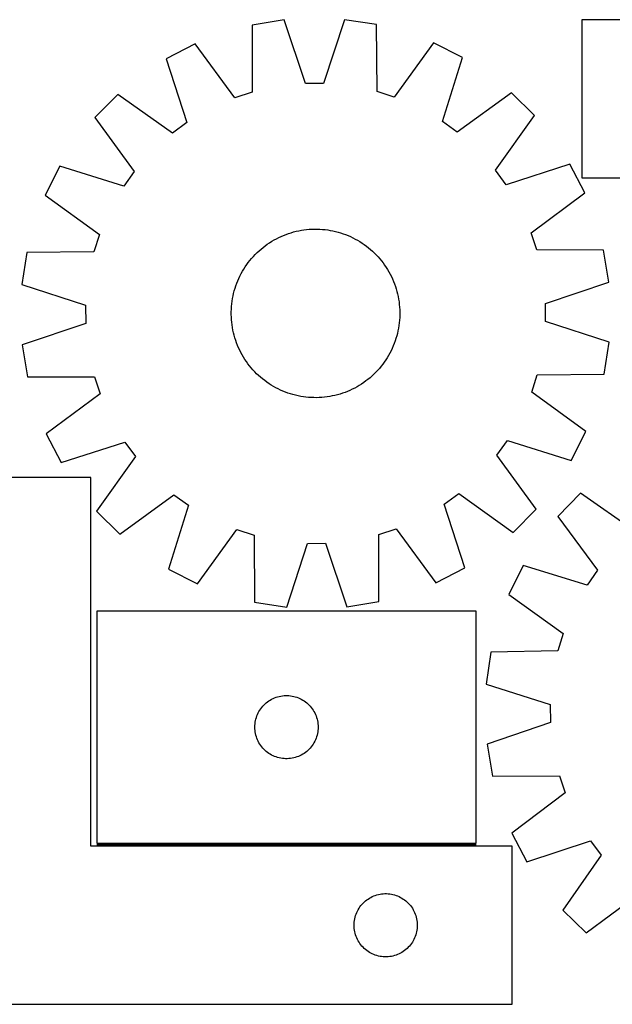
# Model space of a CAD drawing. Header units: millimetres. Extents: x 7 to 1493, y 7 to 474.
# Tile 3 of 5: x 683 to 964, y 7 to 474. Entities that reach past the tile are written whole.
import ezdxf

# ---------------------------------------------------------------- set-up
doc = ezdxf.new("R2010")
doc.units = ezdxf.units.MM
doc.layers.add('COMMON', color=5, linetype='CONTINUOUS', true_color=0x0000ff)
doc.layers.add('CUT', color=7, linetype='CONTINUOUS', true_color=0x000000)

msp = doc.modelspace()

# ---------------------------------------------------------------- linework, layer by layer
at = {"layer": 'COMMON'}
msp.add_line((719.364957, 82.296416), (899.364957, 82.296416), dxfattribs=at)
at = {"layer": 'CUT'}
for p, q in [((808.304343, 473.557756), (793.117956, 471.087089)), ((818.413067, 443.444828), (808.304343, 473.557756)), ((836.842939, 473.677533), (826.987335, 443.480814)), ((852.04953, 471.334426), (836.842939, 473.677533)), ((1249.560268, 473.621862), (949.560268, 473.621862)), ((949.560268, 473.621862), (949.560268, 398.621862)), ((793.117956, 471.087089), (793.076019, 439.322754)), ((852.358091, 439.571561), (852.04953, 471.334426)), ((879.228361, 462.629429), (860.523825, 436.956192)), ((892.966628, 455.701906), (879.228361, 462.629429)), ((766.013151, 462.154263), (752.333517, 455.111668)), ((784.932526, 436.638934), (766.013151, 462.154263)), ((752.333517, 455.111668), (762.109352, 424.88903)), ((883.444822, 425.398277), (892.966628, 455.701906)), ((793.076019, 439.322754), (784.932526, 436.638934)), ((826.987335, 443.480814), (818.413067, 443.444828)), ((860.523825, 436.956192), (852.358091, 439.571561)), ((729.315711, 438.2402), (718.481887, 427.315054)), ((755.193775, 419.820088), (729.315711, 438.2402)), ((916.12524, 439.024242), (890.402703, 420.387562)), ((927.050386, 428.190418), (916.12524, 439.024242)), ((718.481887, 427.315054), (737.118567, 401.592517)), ((890.402703, 420.387562), (883.444822, 425.398277)), ((908.630274, 402.312354), (927.050386, 428.190418)), ((762.109352, 424.88903), (755.193775, 419.820088)), ((701.804223, 404.156442), (694.8767, 390.418175)), ((732.107852, 394.634636), (701.804223, 404.156442)), ((913.699216, 395.396777), (908.630274, 402.312354)), ((943.921854, 405.172612), (913.699216, 395.396777)), ((950.964449, 391.492978), (943.921854, 405.172612)), ((737.118567, 401.592517), (732.107852, 394.634636)), ((949.560268, 398.621862), (1149.560268, 398.621862)), ((694.8767, 390.418175), (720.549937, 371.713639)), ((925.44912, 372.573603), (950.964449, 391.492978)), ((815.18996, 373.546286), (816.425141, 373.777231)), ((816.425141, 373.777231), (817.666966, 373.969264)), ((817.666966, 373.969264), (818.914211, 374.122196)), ((818.914211, 374.122196), (820.165643, 374.235875)), ((820.165643, 374.235875), (821.420029, 374.31019)), ((821.420029, 374.31019), (822.67613, 374.345067)), ((822.67613, 374.345067), (823.932707, 374.340472)), ((823.932707, 374.340472), (825.18852, 374.296409)), ((825.18852, 374.296409), (826.442329, 374.212921)), ((826.442329, 374.212921), (827.692897, 374.090092)), ((827.692897, 374.090092), (828.938989, 373.928042)), ((828.938989, 373.928042), (830.179377, 373.726931)), ((830.179377, 373.726931), (831.412835, 373.486958)), ((720.549937, 371.713639), (717.934568, 363.547905)), ((802.383078, 368.529781), (803.467006, 369.165475)), ((803.467006, 369.165475), (804.570367, 369.766809)), ((804.570367, 369.766809), (805.692071, 370.333188)), ((805.692071, 370.333188), (806.831013, 370.864055)), ((806.831013, 370.864055), (807.986067, 371.358884)), ((807.986067, 371.358884), (809.156095, 371.817189)), ((809.156095, 371.817189), (810.33994, 372.238515)), ((810.33994, 372.238515), (811.536436, 372.622449)), ((811.536436, 372.622449), (812.744401, 372.968609)), ((812.744401, 372.968609), (813.962643, 373.276656)), ((813.962643, 373.276656), (815.18996, 373.546286)), ((831.412835, 373.486958), (832.638147, 373.20836)), ((832.638147, 373.20836), (833.854104, 372.891411)), ((833.854104, 372.891411), (835.059505, 372.536424)), ((835.059505, 372.536424), (836.25316, 372.14375)), ((836.25316, 372.14375), (837.433893, 371.713776)), ((837.433893, 371.713776), (838.600537, 371.246927)), ((838.600537, 371.246927), (839.751941, 370.743663)), ((839.751941, 370.743663), (840.88697, 370.20448)), ((840.88697, 370.20448), (842.004502, 369.629912)), ((842.004502, 369.629912), (843.103435, 369.020524)), ((928.13294, 364.43011), (925.44912, 372.573603)), ((796.34603, 364.031465), (797.291641, 364.859008)), ((797.291641, 364.859008), (798.262779, 365.656439)), ((798.262779, 365.656439), (799.258487, 366.422973)), ((799.258487, 366.422973), (800.27778, 367.157853)), ((800.27778, 367.157853), (801.319653, 367.860353)), ((801.319653, 367.860353), (802.383078, 368.529781)), ((843.103435, 369.020524), (844.182684, 368.376919)), ((844.182684, 368.376919), (845.241185, 367.699732)), ((845.241185, 367.699732), (846.277892, 366.98963)), ((846.277892, 366.98963), (847.291783, 366.247315)), ((847.291783, 366.247315), (848.281857, 365.473519)), ((848.281857, 365.473519), (849.247138, 364.669006)), ((849.247138, 364.669006), (850.186671, 363.83457)), ((959.897275, 364.388173), (928.13294, 364.43011)), ((962.367942, 349.201786), (959.897275, 364.388173)), ((686.171703, 363.239344), (683.828596, 348.032753)), ((717.934568, 363.547905), (686.171703, 363.239344)), ((792.03261, 359.471671), (792.837123, 360.436952)), ((792.837123, 360.436952), (793.671559, 361.376485)), ((793.671559, 361.376485), (794.535095, 362.289344)), ((794.535095, 362.289344), (795.426879, 363.174629)), ((795.426879, 363.174629), (796.34603, 364.031465)), ((850.186671, 363.83457), (851.09953, 362.971034)), ((851.09953, 362.971034), (851.984815, 362.07925)), ((851.984815, 362.07925), (852.841651, 361.160099)), ((852.841651, 361.160099), (853.669194, 360.214488)), ((853.669194, 360.214488), (854.466625, 359.24335)), ((788.485605, 354.293249), (789.12921, 355.372498)), ((789.12921, 355.372498), (789.806397, 356.430999)), ((789.806397, 356.430999), (790.516499, 357.467706)), ((790.516499, 357.467706), (791.258814, 358.481597)), ((791.258814, 358.481597), (792.03261, 359.471671)), ((854.466625, 359.24335), (855.233159, 358.247642)), ((855.233159, 358.247642), (855.968039, 357.228349)), ((855.968039, 357.228349), (856.670539, 356.186476)), ((856.670539, 356.186476), (857.339967, 355.123051)), ((857.339967, 355.123051), (857.975661, 354.039123)), ((786.259202, 349.790351), (786.762466, 350.941755)), ((786.762466, 350.941755), (787.301649, 352.076784)), ((787.301649, 352.076784), (787.876217, 353.194316)), ((787.876217, 353.194316), (788.485605, 354.293249)), ((857.975661, 354.039123), (858.576995, 352.935762)), ((858.576995, 352.935762), (859.143374, 351.814058)), ((859.143374, 351.814058), (859.674241, 350.675116)), ((859.674241, 350.675116), (860.16907, 349.520062)), ((683.828596, 348.032753), (714.025315, 338.177149)), ((784.614718, 345.043918), (784.969705, 346.249319)), ((784.969705, 346.249319), (785.362379, 347.442974)), ((785.362379, 347.442974), (785.792353, 348.623707)), ((785.792353, 348.623707), (786.259202, 349.790351)), ((860.16907, 349.520062), (860.627375, 348.350034)), ((860.627375, 348.350034), (861.048701, 347.166189)), ((861.048701, 347.166189), (861.432634, 345.969693)), ((861.432634, 345.969693), (861.778795, 344.761728)), ((932.255014, 339.093062), (962.367942, 349.201786)), ((783.578087, 340.128803), (783.779198, 341.369191)), ((783.779198, 341.369191), (784.019171, 342.602649)), ((784.019171, 342.602649), (784.297769, 343.827961)), ((784.297769, 343.827961), (784.614718, 345.043918)), ((861.778795, 344.761728), (862.086842, 343.543486)), ((862.086842, 343.543486), (862.356472, 342.316169)), ((862.356472, 342.316169), (862.587417, 341.080988)), ((862.587417, 341.080988), (862.77945, 339.839163)), ((714.025315, 338.177149), (714.061301, 329.602881)), ((783.165657, 335.122521), (783.20972, 336.378334)), ((783.20972, 336.378334), (783.293208, 337.632143)), ((783.293208, 337.632143), (783.416037, 338.882711)), ((783.416037, 338.882711), (783.578087, 340.128803)), ((862.77945, 339.839163), (862.932382, 338.591918)), ((862.932382, 338.591918), (863.046061, 337.340486)), ((863.046061, 337.340486), (863.120376, 336.0861)), ((932.291, 330.518794), (932.255014, 339.093062)), ((783.161062, 333.865944), (783.165657, 335.122521)), ((783.195939, 332.609843), (783.161062, 333.865944)), ((783.270254, 331.355457), (783.195939, 332.609843)), ((863.106595, 332.317609), (863.023107, 331.0638)), ((863.150658, 333.573422), (863.106595, 332.317609)), ((863.120376, 336.0861), (863.155253, 334.829999)), ((863.155253, 334.829999), (863.150658, 333.573422)), ((714.061301, 329.602881), (683.948373, 319.494157)), ((783.383933, 330.104025), (783.270254, 331.355457)), ((783.536865, 328.85678), (783.383933, 330.104025)), ((783.728898, 327.614955), (783.536865, 328.85678)), ((783.959843, 326.379774), (783.728898, 327.614955)), ((862.537117, 327.326752), (862.297144, 326.093294)), ((862.738228, 328.56714), (862.537117, 327.326752)), ((862.900278, 329.813232), (862.738228, 328.56714)), ((863.023107, 331.0638), (862.900278, 329.813232)), ((962.487719, 320.66319), (932.291, 330.518794)), ((784.229472, 325.152457), (783.959843, 326.379774)), ((784.53752, 323.934215), (784.229472, 325.152457)), ((784.88368, 322.72625), (784.53752, 323.934215)), ((785.267614, 321.529754), (784.88368, 322.72625)), ((861.34661, 322.446624), (860.953936, 321.252968)), ((861.701597, 323.652025), (861.34661, 322.446624)), ((862.018546, 324.867982), (861.701597, 323.652025)), ((862.297144, 326.093294), (862.018546, 324.867982)), ((683.948373, 319.494157), (686.41904, 304.30777)), ((785.68894, 320.345909), (785.267614, 321.529754)), ((786.147245, 319.175881), (785.68894, 320.345909)), ((786.642074, 318.020827), (786.147245, 319.175881)), ((787.172941, 316.881885), (786.642074, 318.020827)), ((859.553849, 317.754188), (859.014666, 316.619159)), ((860.057113, 318.905592), (859.553849, 317.754188)), ((860.523962, 320.072236), (860.057113, 318.905592)), ((860.953936, 321.252968), (860.523962, 320.072236)), ((960.144612, 305.456599), (962.487719, 320.66319)), ((787.73932, 315.760181), (787.172941, 316.881885)), ((788.340654, 314.65682), (787.73932, 315.760181)), ((788.976348, 313.572892), (788.340654, 314.65682)), ((789.645776, 312.509467), (788.976348, 313.572892)), ((857.187105, 313.323445), (856.509918, 312.264944)), ((857.83071, 314.402694), (857.187105, 313.323445)), ((858.440098, 315.501627), (857.83071, 314.402694)), ((859.014666, 316.619159), (858.440098, 315.501627)), ((790.348276, 311.467594), (789.645776, 312.509467)), ((791.083156, 310.448301), (790.348276, 311.467594)), ((791.84969, 309.452593), (791.083156, 310.448301)), ((792.647121, 308.481455), (791.84969, 309.452593)), ((793.474664, 307.535844), (792.647121, 308.481455)), ((854.283705, 309.224271), (853.479192, 308.258991)), ((855.057501, 310.214346), (854.283705, 309.224271)), ((855.799816, 311.228237), (855.057501, 310.214346)), ((856.509918, 312.264944), (855.799816, 311.228237)), ((686.41904, 304.30777), (718.183375, 304.265833)), ((718.183375, 304.265833), (720.867195, 296.12234)), ((794.3315, 306.616693), (793.474664, 307.535844)), ((795.216785, 305.724909), (794.3315, 306.616693)), ((796.129644, 304.861373), (795.216785, 305.724909)), ((797.069177, 304.026937), (796.129644, 304.861373)), ((798.034457, 303.222424), (797.069177, 304.026937)), ((849.024674, 303.836935), (848.053536, 303.039504)), ((849.970285, 304.664478), (849.024674, 303.836935)), ((850.889436, 305.521314), (849.970285, 304.664478)), ((851.78122, 306.406599), (850.889436, 305.521314)), ((852.644756, 307.319458), (851.78122, 306.406599)), ((853.479192, 308.258991), (852.644756, 307.319458)), ((925.766378, 296.982304), (928.381747, 305.148038)), ((928.381747, 305.148038), (960.144612, 305.456599)), ((799.024532, 302.448628), (798.034457, 303.222424)), ((800.038423, 301.706313), (799.024532, 302.448628)), ((801.07513, 300.996211), (800.038423, 301.706313)), ((802.133631, 300.319024), (801.07513, 300.996211)), ((803.21288, 299.675419), (802.133631, 300.319024)), ((804.311813, 299.066031), (803.21288, 299.675419)), ((805.429345, 298.491463), (804.311813, 299.066031)), ((842.849309, 299.530468), (841.745948, 298.929134)), ((843.933237, 300.166162), (842.849309, 299.530468)), ((844.996662, 300.83559), (843.933237, 300.166162)), ((846.038535, 301.53809), (844.996662, 300.83559)), ((847.057828, 302.27297), (846.038535, 301.53809)), ((848.053536, 303.039504), (847.057828, 302.27297)), ((720.867195, 296.12234), (695.351866, 277.202965)), ((806.564374, 297.95228), (805.429345, 298.491463)), ((807.715778, 297.449016), (806.564374, 297.95228)), ((808.882422, 296.982167), (807.715778, 297.449016)), ((810.063154, 296.552193), (808.882422, 296.982167)), ((811.25681, 296.159519), (810.063154, 296.552193)), ((812.462211, 295.804532), (811.25681, 296.159519)), ((813.678168, 295.487583), (812.462211, 295.804532)), ((814.90348, 295.208985), (813.678168, 295.487583)), ((816.136938, 294.969012), (814.90348, 295.208985)), ((817.377326, 294.767901), (816.136938, 294.969012)), ((818.623418, 294.605851), (817.377326, 294.767901)), ((819.873986, 294.483022), (818.623418, 294.605851)), ((821.127795, 294.399534), (819.873986, 294.483022)), ((822.383608, 294.355471), (821.127795, 294.399534)), ((823.640185, 294.350876), (822.383608, 294.355471)), ((824.896286, 294.385753), (823.640185, 294.350876)), ((826.150672, 294.460068), (824.896286, 294.385753)), ((827.402104, 294.573747), (826.150672, 294.460068)), ((828.649349, 294.726679), (827.402104, 294.573747)), ((829.891174, 294.918712), (828.649349, 294.726679)), ((831.126355, 295.149657), (829.891174, 294.918712)), ((832.353672, 295.419286), (831.126355, 295.149657)), ((833.571914, 295.727334), (832.353672, 295.419286)), ((834.779879, 296.073494), (833.571914, 295.727334)), ((835.976375, 296.457428), (834.779879, 296.073494)), ((837.16022, 296.878754), (835.976375, 296.457428)), ((838.330248, 297.337059), (837.16022, 296.878754)), ((839.485302, 297.831888), (838.330248, 297.337059)), ((840.624244, 298.362755), (839.485302, 297.831888)), ((841.745948, 298.929134), (840.624244, 298.362755)), ((951.439615, 278.277768), (925.766378, 296.982304)), ((695.351866, 277.202965), (702.394461, 263.523331)), ((944.512092, 264.539501), (951.439615, 278.277768)), ((702.394461, 263.523331), (732.617099, 273.299166)), ((732.617099, 273.299166), (737.686041, 266.383589)), ((909.197748, 267.103426), (914.208463, 274.061307)), ((914.208463, 274.061307), (944.512092, 264.539501)), ((737.686041, 266.383589), (719.265929, 240.505525)), ((927.834428, 241.380889), (909.197748, 267.103426)), ((716.453278, 256.546416), (616.453278, 256.546416)), ((716.453278, 81.546416), (716.453278, 256.546416)), ((730.191075, 229.671701), (755.913612, 248.308381)), ((755.913612, 248.308381), (762.871493, 243.297666)), ((884.206963, 243.806913), (891.12254, 248.875855)), ((891.12254, 248.875855), (917.000604, 230.455743)), ((948.908348, 249.036796), (938.170964, 238.016853)), ((974.947308, 230.844837), (948.908348, 249.036796)), ((762.871493, 243.297666), (753.349687, 212.994037)), ((893.982798, 213.584275), (884.206963, 243.806913)), ((719.265929, 240.505525), (730.191075, 229.671701)), ((917.000604, 230.455743), (927.834428, 241.380889)), ((938.170964, 238.016853), (957.033, 212.459107)), ((767.087954, 206.066514), (785.79249, 231.739751)), ((785.79249, 231.739751), (793.958224, 229.124382)), ((793.958224, 229.124382), (794.266785, 197.361517)), ((853.198359, 197.608854), (853.240296, 229.373189)), ((853.240296, 229.373189), (861.383789, 232.057009)), ((861.383789, 232.057009), (880.303164, 206.54168)), ((809.473376, 195.01841), (819.32898, 225.215129)), ((819.32898, 225.215129), (827.903248, 225.251115)), ((827.903248, 225.251115), (838.011972, 195.138187)), ((753.349687, 212.994037), (767.087954, 206.066514)), ((880.303164, 206.54168), (893.982798, 213.584275)), ((921.697485, 214.712556), (914.890975, 200.913933)), ((952.083631, 205.457456), (921.697485, 214.712556)), ((957.033, 212.459107), (952.083631, 205.457456)), ((914.890975, 200.913933), (940.727614, 182.435762)), ((794.266785, 197.361517), (809.473376, 195.01841)), ((838.011972, 195.138187), (853.198359, 197.608854)), ((899.364957, 193.046417), (719.364957, 193.046417)), ((719.364957, 193.046417), (719.364957, 83.046417)), ((899.364957, 83.046417), (899.364957, 193.046417)), ((940.727614, 182.435762), (938.184114, 174.247357)), ((906.425189, 173.659644), (904.215822, 158.433047)), ((938.184114, 174.247357), (906.425189, 173.659644)), ((904.215822, 158.433047), (934.497996, 148.843223)), ((799.175857, 149.054698), (799.756059, 149.564624)), ((799.756059, 149.564624), (800.361743, 150.044006)), ((800.361743, 150.044006), (800.991301, 150.491573)), ((800.991301, 150.491573), (801.643065, 150.906137)), ((801.643065, 150.906137), (802.315306, 151.286599)), ((802.315306, 151.286599), (803.006241, 151.631951)), ((803.006241, 151.631951), (803.714039, 151.941277)), ((803.714039, 151.941277), (804.436821, 152.213756)), ((804.436821, 152.213756), (805.172672, 152.448665)), ((805.172672, 152.448665), (805.919641, 152.645383)), ((805.919641, 152.645383), (806.675746, 152.803387)), ((806.675746, 152.803387), (807.438982, 152.922257)), ((807.438982, 152.922257), (808.207325, 153.00168)), ((808.207325, 153.00168), (808.978738, 153.041444)), ((808.978738, 153.041444), (809.751176, 153.041444)), ((809.751176, 153.041444), (810.522589, 153.00168)), ((810.522589, 153.00168), (811.290932, 152.922257)), ((811.290932, 152.922257), (812.054168, 152.803387)), ((812.054168, 152.803387), (812.810273, 152.645383)), ((812.810273, 152.645383), (813.557241, 152.448665)), ((813.557241, 152.448665), (814.293093, 152.213756)), ((814.293093, 152.213756), (815.015875, 151.941277)), ((815.015875, 151.941277), (815.723673, 151.631951)), ((815.723673, 151.631951), (816.414608, 151.286599)), ((816.414608, 151.286599), (817.086849, 150.906137)), ((817.086849, 150.906137), (817.738613, 150.491573)), ((817.738613, 150.491573), (818.368171, 150.044006)), ((818.368171, 150.044006), (818.973855, 149.564624)), ((818.973855, 149.564624), (819.554057, 149.054698)), ((795.947651, 144.752824), (796.310678, 145.434638)), ((796.310678, 145.434638), (796.708324, 146.09686)), ((796.708324, 146.09686), (797.139532, 146.737734)), ((797.139532, 146.737734), (797.60316, 147.35556)), ((797.60316, 147.35556), (798.097978, 147.948699)), ((798.097978, 147.948699), (798.622674, 148.51558)), ((798.622674, 148.51558), (799.175857, 149.054698)), ((819.554057, 149.054698), (820.10724, 148.51558)), ((820.10724, 148.51558), (820.631936, 147.948699)), ((820.631936, 147.948699), (821.126754, 147.35556)), ((821.126754, 147.35556), (821.590382, 146.737734)), ((821.590382, 146.737734), (822.02159, 146.09686)), ((822.02159, 146.09686), (822.419236, 145.434638)), ((822.419236, 145.434638), (822.782263, 144.752824)), ((934.497996, 148.843223), (934.60934, 140.269602)), ((794.444459, 139.588732), (794.543638, 140.354776)), ((794.543638, 140.354776), (794.682122, 141.114698)), ((794.682122, 141.114698), (794.859541, 141.866484)), ((794.859541, 141.866484), (795.075426, 142.60814)), ((795.075426, 142.60814), (795.329205, 143.337699)), ((795.329205, 143.337699), (795.620203, 144.053226)), ((795.620203, 144.053226), (795.947651, 144.752824)), ((822.782263, 144.752824), (823.10971, 144.053226)), ((823.10971, 144.053226), (823.400709, 143.337699)), ((823.400709, 143.337699), (823.654488, 142.60814)), ((823.654488, 142.60814), (823.870373, 141.866484)), ((823.870373, 141.866484), (824.047792, 141.114698)), ((824.047792, 141.114698), (824.186275, 140.354776)), ((824.186275, 140.354776), (824.285455, 139.588732)), ((934.60934, 140.269602), (904.58642, 129.896606)), ((794.364957, 138.046417), (794.384846, 138.818599)), ((794.384846, 137.274236), (794.364957, 138.046417)), ((794.384846, 138.818599), (794.444459, 139.588732)), ((794.444459, 136.504102), (794.384846, 137.274236)), ((794.543638, 135.738059), (794.444459, 136.504102)), ((794.682122, 134.978136), (794.543638, 135.738059)), ((824.186275, 135.738059), (824.047792, 134.978136)), ((824.285455, 136.504102), (824.186275, 135.738059)), ((824.285455, 139.588732), (824.345068, 138.818599)), ((824.345068, 137.274236), (824.285455, 136.504102)), ((824.345068, 138.818599), (824.364957, 138.046417)), ((824.364957, 138.046417), (824.345068, 137.274236)), ((794.859541, 134.226351), (794.682122, 134.978136)), ((795.075426, 133.484695), (794.859541, 134.226351)), ((795.329205, 132.755136), (795.075426, 133.484695)), ((795.620203, 132.039609), (795.329205, 132.755136)), ((795.947651, 131.34001), (795.620203, 132.039609)), ((796.310678, 130.658196), (795.947651, 131.34001)), ((822.782263, 131.34001), (822.419236, 130.658196)), ((823.10971, 132.039609), (822.782263, 131.34001)), ((823.400709, 132.755136), (823.10971, 132.039609)), ((823.654488, 133.484695), (823.400709, 132.755136)), ((823.870373, 134.226351), (823.654488, 133.484695)), ((824.047792, 134.978136), (823.870373, 134.226351)), ((796.708324, 129.995974), (796.310678, 130.658196)), ((797.139532, 129.355101), (796.708324, 129.995974)), ((797.60316, 128.737275), (797.139532, 129.355101)), ((798.097978, 128.144136), (797.60316, 128.737275)), ((798.622674, 127.577255), (798.097978, 128.144136)), ((799.175857, 127.038137), (798.622674, 127.577255)), ((799.756059, 126.528211), (799.175857, 127.038137)), ((800.361743, 126.048829), (799.756059, 126.528211)), ((818.973855, 126.528211), (818.368171, 126.048829)), ((819.554057, 127.038137), (818.973855, 126.528211)), ((820.10724, 127.577255), (819.554057, 127.038137)), ((820.631936, 128.144136), (820.10724, 127.577255)), ((821.126754, 128.737275), (820.631936, 128.144136)), ((821.590382, 129.355101), (821.126754, 128.737275)), ((822.02159, 129.995974), (821.590382, 129.355101)), ((822.419236, 130.658196), (822.02159, 129.995974)), ((904.58642, 129.896606), (907.190464, 114.73252)), ((800.991301, 125.601262), (800.361743, 126.048829)), ((801.643065, 125.186698), (800.991301, 125.601262)), ((802.315306, 124.806235), (801.643065, 125.186698)), ((803.006241, 124.460883), (802.315306, 124.806235)), ((803.714039, 124.151558), (803.006241, 124.460883)), ((804.436821, 123.879079), (803.714039, 124.151558)), ((805.172672, 123.644169), (804.436821, 123.879079)), ((805.919641, 123.447452), (805.172672, 123.644169)), ((806.675746, 123.289448), (805.919641, 123.447452)), ((807.438982, 123.170577), (806.675746, 123.289448)), ((808.207325, 123.091154), (807.438982, 123.170577)), ((808.978738, 123.05139), (808.207325, 123.091154)), ((809.751176, 123.05139), (808.978738, 123.05139)), ((810.522589, 123.091154), (809.751176, 123.05139)), ((811.290932, 123.170577), (810.522589, 123.091154)), ((812.054168, 123.289448), (811.290932, 123.170577)), ((812.810273, 123.447452), (812.054168, 123.289448)), ((813.557241, 123.644169), (812.810273, 123.447452)), ((814.293093, 123.879079), (813.557241, 123.644169)), ((815.015875, 124.151558), (814.293093, 123.879079)), ((815.723673, 124.460883), (815.015875, 124.151558)), ((816.414608, 124.806235), (815.723673, 124.460883)), ((817.086849, 125.186698), (816.414608, 124.806235)), ((817.738613, 125.601262), (817.086849, 125.186698)), ((818.368171, 126.048829), (817.738613, 125.601262)), ((907.190464, 114.73252), (938.953941, 114.969761)), ((938.953941, 114.969761), (941.70923, 106.85017)), ((941.70923, 106.85017), (916.361169, 87.707273)), ((916.361169, 87.707273), (923.523723, 74.090064)), ((923.523723, 74.090064), (953.659273, 84.131148)), ((953.659273, 84.131148), (958.7888, 77.260389)), ((916.453278, 81.546416), (716.453278, 81.546416)), ((719.364957, 83.046417), (899.364957, 83.046417)), ((916.453278, 6.546416), (916.453278, 81.546416)), ((958.7888, 77.260389), (940.596842, 51.22143)), ((847.450064, 56.044005), (848.079622, 56.491572)), ((848.079622, 56.491572), (848.731386, 56.906136)), ((848.731386, 56.906136), (849.403627, 57.286598)), ((849.403627, 57.286598), (850.094562, 57.63195)), ((850.094562, 57.63195), (850.80236, 57.941276)), ((850.80236, 57.941276), (851.525142, 58.213755)), ((851.525142, 58.213755), (852.260994, 58.448664)), ((852.260994, 58.448664), (853.007962, 58.645382)), ((853.007962, 58.645382), (853.764067, 58.803386)), ((853.764067, 58.803386), (854.527303, 58.922256)), ((854.527303, 58.922256), (855.295646, 59.001679)), ((855.295646, 59.001679), (856.067059, 59.041443)), ((856.067059, 59.041443), (856.839497, 59.041443)), ((856.839497, 59.041443), (857.61091, 59.001679)), ((857.61091, 59.001679), (858.379254, 58.922256)), ((858.379254, 58.922256), (859.14249, 58.803386)), ((859.14249, 58.803386), (859.898594, 58.645382)), ((859.898594, 58.645382), (860.645563, 58.448664)), ((860.645563, 58.448664), (861.381414, 58.213755)), ((861.381414, 58.213755), (862.104197, 57.941276)), ((862.104197, 57.941276), (862.811994, 57.63195)), ((862.811994, 57.63195), (863.502929, 57.286598)), ((863.502929, 57.286598), (864.17517, 56.906136)), ((864.17517, 56.906136), (864.826934, 56.491572)), ((864.826934, 56.491572), (865.456492, 56.044005)), ((951.616784, 40.484046), (977.17453, 59.346081)), ((843.035972, 50.752823), (843.399, 51.434637)), ((843.399, 51.434637), (843.796645, 52.096859)), ((843.796645, 52.096859), (844.227853, 52.737733)), ((844.227853, 52.737733), (844.691481, 53.355559)), ((844.691481, 53.355559), (845.186299, 53.948698)), ((845.186299, 53.948698), (845.710995, 54.515579)), ((845.710995, 54.515579), (846.264178, 55.054697)), ((846.264178, 55.054697), (846.844381, 55.564623)), ((846.844381, 55.564623), (847.450064, 56.044005)), ((865.456492, 56.044005), (866.062176, 55.564623)), ((866.062176, 55.564623), (866.642378, 55.054697)), ((866.642378, 55.054697), (867.195561, 54.515579)), ((867.195561, 54.515579), (867.720257, 53.948698)), ((867.720257, 53.948698), (868.215075, 53.355559)), ((868.215075, 53.355559), (868.678703, 52.737733)), ((868.678703, 52.737733), (869.109912, 52.096859)), ((869.109912, 52.096859), (869.507557, 51.434637)), ((869.507557, 51.434637), (869.870584, 50.752823)), ((841.63196, 46.354775), (841.770443, 47.114697)), ((841.770443, 47.114697), (841.947862, 47.866483)), ((841.947862, 47.866483), (842.163747, 48.608139)), ((842.163747, 48.608139), (842.417526, 49.337698)), ((842.417526, 49.337698), (842.708525, 50.053225)), ((842.708525, 50.053225), (843.035972, 50.752823)), ((869.870584, 50.752823), (870.198032, 50.053225)), ((870.198032, 50.053225), (870.48903, 49.337698)), ((870.48903, 49.337698), (870.742809, 48.608139)), ((870.742809, 48.608139), (870.958694, 47.866483)), ((870.958694, 47.866483), (871.136113, 47.114697)), ((871.136113, 47.114697), (871.274597, 46.354775)), ((940.596842, 51.22143), (951.616784, 40.484046)), ((841.453278, 44.046416), (841.473167, 44.818598)), ((841.473167, 43.274235), (841.453278, 44.046416)), ((841.473167, 44.818598), (841.53278, 45.588731)), ((841.53278, 42.504101), (841.473167, 43.274235)), ((841.53278, 45.588731), (841.63196, 46.354775)), ((841.63196, 41.738058), (841.53278, 42.504101)), ((871.274597, 46.354775), (871.373776, 45.588731)), ((871.373776, 42.504101), (871.274597, 41.738058)), ((871.373776, 45.588731), (871.43339, 44.818598)), ((871.43339, 43.274235), (871.373776, 42.504101)), ((871.43339, 44.818598), (871.453278, 44.046416)), ((871.453278, 44.046416), (871.43339, 43.274235)), ((841.770443, 40.978135), (841.63196, 41.738058)), ((841.947862, 40.22635), (841.770443, 40.978135)), ((842.163747, 39.484694), (841.947862, 40.22635)), ((842.417526, 38.755135), (842.163747, 39.484694)), ((842.708525, 38.039608), (842.417526, 38.755135)), ((843.035972, 37.340009), (842.708525, 38.039608)), ((870.198032, 38.039608), (869.870584, 37.340009)), ((870.48903, 38.755135), (870.198032, 38.039608)), ((870.742809, 39.484694), (870.48903, 38.755135)), ((870.958694, 40.22635), (870.742809, 39.484694)), ((871.136113, 40.978135), (870.958694, 40.22635)), ((871.274597, 41.738058), (871.136113, 40.978135)), ((843.399, 36.658195), (843.035972, 37.340009)), ((843.796645, 35.995973), (843.399, 36.658195)), ((844.227853, 35.3551), (843.796645, 35.995973)), ((844.691481, 34.737274), (844.227853, 35.3551)), ((845.186299, 34.144135), (844.691481, 34.737274)), ((845.710995, 33.577254), (845.186299, 34.144135)), ((846.264178, 33.038136), (845.710995, 33.577254)), ((846.844381, 32.52821), (846.264178, 33.038136)), ((866.642378, 33.038136), (866.062176, 32.52821)), ((867.195561, 33.577254), (866.642378, 33.038136)), ((867.720257, 34.144135), (867.195561, 33.577254)), ((868.215075, 34.737274), (867.720257, 34.144135)), ((868.678703, 35.3551), (868.215075, 34.737274)), ((869.109912, 35.995973), (868.678703, 35.3551)), ((869.507557, 36.658195), (869.109912, 35.995973)), ((869.870584, 37.340009), (869.507557, 36.658195)), ((847.450064, 32.048828), (846.844381, 32.52821)), ((848.079622, 31.601261), (847.450064, 32.048828)), ((848.731386, 31.186697), (848.079622, 31.601261)), ((849.403627, 30.806234), (848.731386, 31.186697)), ((850.094562, 30.460882), (849.403627, 30.806234)), ((850.80236, 30.151557), (850.094562, 30.460882)), ((851.525142, 29.879078), (850.80236, 30.151557)), ((852.260994, 29.644168), (851.525142, 29.879078)), ((853.007962, 29.447451), (852.260994, 29.644168)), ((853.764067, 29.289447), (853.007962, 29.447451)), ((854.527303, 29.170576), (853.764067, 29.289447)), ((855.295646, 29.091153), (854.527303, 29.170576)), ((856.067059, 29.051389), (855.295646, 29.091153)), ((856.839497, 29.051389), (856.067059, 29.051389)), ((857.61091, 29.091153), (856.839497, 29.051389)), ((858.379254, 29.170576), (857.61091, 29.091153)), ((859.14249, 29.289447), (858.379254, 29.170576)), ((859.898594, 29.447451), (859.14249, 29.289447)), ((860.645563, 29.644168), (859.898594, 29.447451)), ((861.381414, 29.879078), (860.645563, 29.644168)), ((862.104197, 30.151557), (861.381414, 29.879078)), ((862.811994, 30.460882), (862.104197, 30.151557)), ((863.502929, 30.806234), (862.811994, 30.460882)), ((864.17517, 31.186697), (863.502929, 30.806234)), ((864.826934, 31.601261), (864.17517, 31.186697)), ((865.456492, 32.048828), (864.826934, 31.601261)), ((866.062176, 32.52821), (865.456492, 32.048828)), ((616.453278, 6.546416), (916.453278, 6.546416))]:
    msp.add_line(p, q, dxfattribs=at)

doc.saveas('drawing.dxf')
